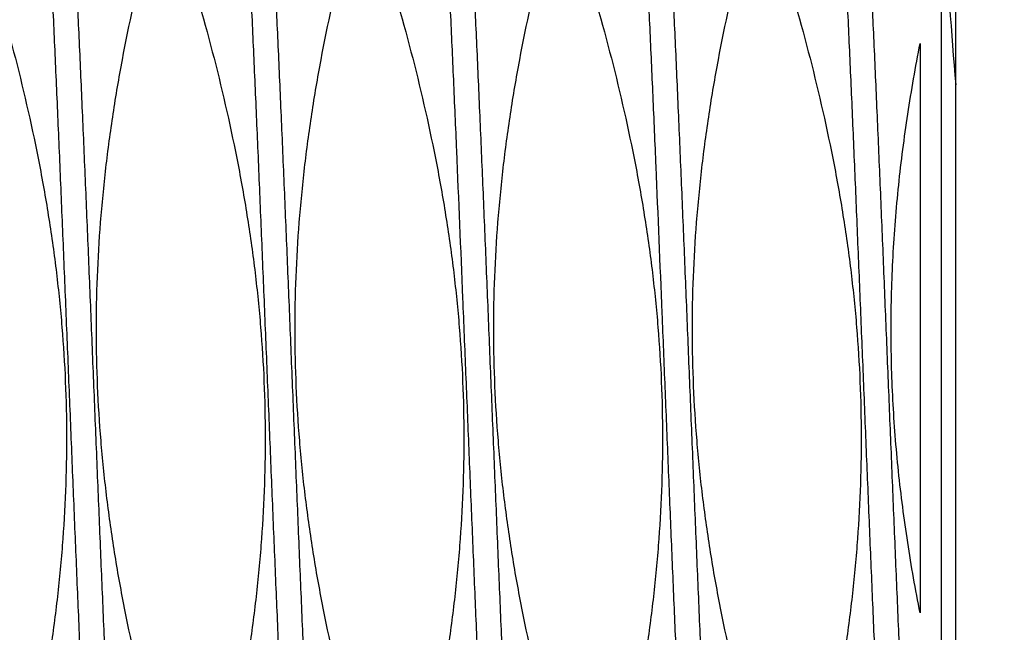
# Model space of a CAD drawing. Header units: inches. Extents: x 0.2 to 16.8, y 0.2 to 10.8.
# Tile 65 of 98: x 12.4461 to 12.5494, y 5.6869 to 5.7512. Entities that reach past the tile are written whole.
import ezdxf

# ---------------------------------------------------------------- set-up
doc = ezdxf.new("R2010")
doc.units = ezdxf.units.IN
doc.header["$LTSCALE"] = 0.935
doc.header["$MEASUREMENT"] = 0
doc.layers.get('0').update_dxf_attribs({"linetype": 'CONTINUOUS'})
doc.layers.add('DIMENSIONS', color=7, linetype='CONTINUOUS')
doc.styles.get("Standard").update_dxf_attribs({"font": 'txt', "width": 0.8})
doc.dimstyles.new('DIMSTYLE_1', dxfattribs={"dimtxt": 0.125, "dimasz": 0.18, "dimexe": 0.125, "dimexo": 0.0625, "dimgap": 0.03125, "dimtad": 0, "dimtih": 1, "dimtoh": 1, "dimlfac": 1.3333333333, "dimzin": 4, "dimdsep": 46, "dimtxsty": 'STANDARD', "dimblk": '_FILLED', "dimblk1": '_FILLED', "dimblk2": '_FILLED', "dimcen": 0.09, "dimadec": 0, "dimazin": 0, "dimtp": 0.01, "dimtm": 0.01, "dimtfac": 1, "dimtofl": 0, "dimtmove": 0, "dimatfit": 3, "dimldrblk": '_FILLED', "dimfxl": 1, "dimtolj": 1, "dimtzin": 4, "dimarcsym": 0})

# ---------------------------------------------------------------- blocks, each defined once
blk = doc.blocks.new('*D34')
at = {"layer": 'DIMENSIONS', "color": 2, "linetype": 'CONTINUOUS'}
blk.add_line((12.3042189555, 6.0990659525), (12.3042189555, 3.7854914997), dxfattribs=at)
at = {"layer": 'DIMENSIONS', "color": 2, "linetype": 'CONTINUOUS', "insert": (12.2417189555, 3.7229914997), "char_height": 0.125, "width": 1.025, "attachment_point": 3, "rotation": 90, "line_spacing_factor": 0.9}
blk.add_mtext('.44{\\Ftxt.shx;\\W1.000000;\\H0.125000; }[11.1]', dxfattribs=at)
blk = doc.blocks.new('_FILLED')
at = {"color": 0, "linetype": 'BYBLOCK'}
blk.add_solid([(0, 0), (-1, 0.1736111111), (-1, -0.1736111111)], dxfattribs=at)

msp = doc.modelspace()

# ---------------------------------------------------------------- linework, layer by layer
at = {"color": 7, "linetype": 'CONTINUOUS'}
for p, q in [((12.544319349, 4.2821739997), (12.544319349, 8.0659239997)), ((12.542819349, 5.5839416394), (12.542819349, 5.8419416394)), ((12.540569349, 5.7486797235), (12.540569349, 5.6889007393))]:
    msp.add_line(p, q, dxfattribs=at)
msp.add_arc((12.9189536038, 5.777764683), 0.3761355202, 180.0492085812, 185.0986914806, dxfattribs=at)
at = {"color": 9, "linetype": 'CONTINUOUS'}
for points, knots in [([(12.4588945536, 5.6316844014), (12.4588638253, 5.6317375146), (12.4588044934, 5.6318621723), (12.4587244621, 5.6320772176), (12.4586441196, 5.6323405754), (12.4585635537, 5.6326521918), (12.4584828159, 5.6330120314), (12.4584019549, 5.6334199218), (12.4583209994, 5.6338756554), (12.4582080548, 5.6345774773), (12.458068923, 5.6355726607), (12.4579077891, 5.6369067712), (12.4577463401, 5.6384239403), (12.4575846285, 5.6401205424), (12.4574227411, 5.6419925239), (12.4572607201, 5.6440353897), (12.457098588, 5.6462442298), (12.4568753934, 5.6495051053), (12.4565993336, 5.6539532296), (12.456276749, 5.6597067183), (12.4559537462, 5.6659728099), (12.4556304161, 5.6726911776), (12.4553068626, 5.6797971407), (12.4549831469, 5.6872222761), (12.4546593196, 5.6948950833), (12.4543354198, 5.702741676), (12.4540114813, 5.7106864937), (12.4536875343, 5.7186530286), (12.4533636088, 5.726564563), (12.4530397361, 5.7343449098), (12.4527159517, 5.7419191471), (12.4523923, 5.7492143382), (12.4520688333, 5.7561602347), (12.4517456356, 5.7626899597), (12.4514227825, 5.7687406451), (12.4511471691, 5.7734562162), (12.4509246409, 5.7769457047), (12.4507624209, 5.7793359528), (12.4506002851, 5.7815662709), (12.4504382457, 5.7836312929), (12.450276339, 5.7855260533), (12.4501146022, 5.7872460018), (12.4499531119, 5.788787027), (12.4497919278, 5.7901454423), (12.4496528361, 5.7911611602), (12.4495399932, 5.7918796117), (12.4494590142, 5.7923479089), (12.4493781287, 5.7927684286), (12.4492973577, 5.7931409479), (12.4492167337, 5.7934652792), (12.449136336, 5.7937413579), (12.4490561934, 5.7939691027), (12.4489860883, 5.7941273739), (12.4489285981, 5.794228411), (12.4488881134, 5.7942873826), (12.4488475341, 5.7943343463), (12.4488066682, 5.7943693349), (12.4487651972, 5.794392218), (12.4487229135, 5.7944024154), (12.4486803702, 5.7943992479), (12.4486384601, 5.7943829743), (12.4485973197, 5.7943543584), (12.4485566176, 5.7943137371), (12.4485161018, 5.7942611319), (12.4484909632, 5.7942209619), (12.4484782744, 5.794199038)], [0, 0, 0, 0, 0.0011251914, 0.0025243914, 0.0042052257, 0.0061716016, 0.0084252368, 0.0109667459, 0.0137960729, 0.0169124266, 0.024001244, 0.0322204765, 0.0415530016, 0.0519780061, 0.0634717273, 0.076007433, 0.0895555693, 0.1040841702, 0.1359420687, 0.1712773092, 0.2097516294, 0.2509961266, 0.2946149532, 0.3401891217, 0.3872806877, 0.4354370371, 0.4841952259, 0.5330864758, 0.5816407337, 0.6293911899, 0.6758788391, 0.7206569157, 0.7632951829, 0.8033841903, 0.8405393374, 0.8744045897, 0.8900009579, 0.9046561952, 0.9183354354, 0.931006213, 0.9426388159, 0.9532060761, 0.9626837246, 0.9710507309, 0.9782893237, 0.9814811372, 0.9843861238, 0.987003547, 0.989333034, 0.9913749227, 0.9931307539, 0.9946036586, 0.9957999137, 0.996298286, 0.996733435, 0.9971095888, 0.997433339, 0.9977150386, 0.9979702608, 0.9982195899, 0.9984849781, 0.9987848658, 0.9991322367, 0.9995355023, 1, 1, 1, 1]), ([(12.4797273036, 5.6316844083), (12.4796965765, 5.6317375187), (12.4796372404, 5.6318621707), (12.4795572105, 5.6320772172), (12.479476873, 5.6323405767), (12.4793963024, 5.6326521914), (12.4793155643, 5.6330120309), (12.4792347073, 5.6334199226), (12.4791537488, 5.6338756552), (12.4790408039, 5.6345774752), (12.4789016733, 5.6355726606), (12.4787405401, 5.6369067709), (12.4785790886, 5.6384239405), (12.4784173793, 5.6401205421), (12.4782554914, 5.6419925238), (12.4780934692, 5.6440353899), (12.4779313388, 5.6462442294), (12.4777081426, 5.6495051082), (12.4774320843, 5.6539532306), (12.4771094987, 5.6597067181), (12.4767864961, 5.6659728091), (12.4764631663, 5.6726911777), (12.4761396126, 5.6797971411), (12.4758158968, 5.6872222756), (12.4754920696, 5.6948950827), (12.4751681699, 5.7027416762), (12.4748442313, 5.7106864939), (12.4745202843, 5.7186530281), (12.4741963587, 5.7265645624), (12.473872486, 5.7343449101), (12.4735487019, 5.7419191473), (12.4732250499, 5.7492143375), (12.4729015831, 5.7561602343), (12.4725783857, 5.7626899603), (12.472255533, 5.7687406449), (12.4719799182, 5.7734562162), (12.4717573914, 5.7769457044), (12.4715951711, 5.7793359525), (12.4714330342, 5.7815662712), (12.4712709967, 5.7836312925), (12.4711090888, 5.7855260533), (12.4709473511, 5.7872460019), (12.4707858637, 5.7887870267), (12.470624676, 5.7901454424), (12.4704855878, 5.7911611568), (12.4703727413, 5.7918796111), (12.470291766, 5.7923479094), (12.4702108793, 5.7927684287), (12.470130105, 5.7931409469), (12.4700494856, 5.7934652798), (12.4699690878, 5.7937413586), (12.4698889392, 5.7939691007), (12.4698188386, 5.7941273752), (12.4697613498, 5.7942284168), (12.4697208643, 5.7942873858), (12.4696802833, 5.7943343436), (12.4696394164, 5.7943693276), (12.4695979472, 5.7943922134), (12.4695556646, 5.7944024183), (12.4695131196, 5.7943992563), (12.4694712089, 5.7943829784), (12.4694300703, 5.7943543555), (12.4693893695, 5.7943137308), (12.4693488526, 5.7942611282), (12.4693237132, 5.7942209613), (12.4693110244, 5.7941990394)], [0, 0, 0, 0, 0.0011251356, 0.0025243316, 0.0042052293, 0.0061715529, 0.0084251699, 0.010966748, 0.0137960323, 0.0169123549, 0.0240012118, 0.0322204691, 0.0415529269, 0.0519779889, 0.0634717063, 0.0760073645, 0.0895555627, 0.1040841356, 0.1359420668, 0.1712772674, 0.2097515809, 0.2509961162, 0.2946149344, 0.3401890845, 0.3872806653, 0.4354370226, 0.4841952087, 0.5330864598, 0.5816407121, 0.6293911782, 0.6758788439, 0.7206568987, 0.7632951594, 0.8033842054, 0.8405393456, 0.8744045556, 0.8900009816, 0.9046561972, 0.9183354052, 0.9310062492, 0.9426388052, 0.9532060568, 0.962683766, 0.9710507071, 0.9782893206, 0.9814811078, 0.9843861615, 0.9870035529, 0.9893330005, 0.9913749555, 0.9931307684, 0.9946036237, 0.9957999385, 0.9962983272, 0.9967334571, 0.9971095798, 0.9974333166, 0.997715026, 0.9979702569, 0.9982195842, 0.9984849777, 0.9987848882, 0.999132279, 0.9995355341, 1, 1, 1, 1]), ([(12.5005600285, 5.631684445), (12.5005292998, 5.6317375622), (12.5004699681, 5.6318622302), (12.5003899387, 5.6320772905), (12.5003095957, 5.6323406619), (12.5002290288, 5.6326522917), (12.5001482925, 5.6330121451), (12.5000674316, 5.6334200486), (12.4999864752, 5.6338757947), (12.4998735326, 5.6345776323), (12.4997343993, 5.6355728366), (12.4995732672, 5.6369069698), (12.4994118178, 5.6384241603), (12.4992501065, 5.6401207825), (12.4990882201, 5.6419927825), (12.4989261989, 5.6440356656), (12.4987640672, 5.6462445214), (12.4985408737, 5.6495054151), (12.4982648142, 5.6539535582), (12.4979422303, 5.6597070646), (12.4976192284, 5.6659731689), (12.497295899, 5.6726915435), (12.4969723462, 5.6797975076), (12.4966486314, 5.6872226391), (12.4963248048, 5.6948954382), (12.4960009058, 5.7027420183), (12.4956769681, 5.7106868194), (12.4953530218, 5.7186533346), (12.495029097, 5.7265648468), (12.4947052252, 5.7343451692), (12.4943814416, 5.7419193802), (12.4940577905, 5.7492145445), (12.4937343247, 5.7561604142), (12.4934111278, 5.7626901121), (12.4930882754, 5.7687407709), (12.4928126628, 5.7734563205), (12.4925901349, 5.7769457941), (12.4924279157, 5.7793360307), (12.4922657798, 5.7815663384), (12.4921037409, 5.7836313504), (12.4919418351, 5.7855261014), (12.4917800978, 5.7872460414), (12.4916186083, 5.7887870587), (12.4914574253, 5.7901454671), (12.4913183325, 5.7911611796), (12.4912054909, 5.7918796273), (12.4911245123, 5.792347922), (12.4910436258, 5.792768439), (12.4909628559, 5.7931409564), (12.4908822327, 5.7934652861), (12.4908018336, 5.7937413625), (12.4907216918, 5.7939691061), (12.4906515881, 5.7941273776), (12.4905940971, 5.794228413), (12.4905536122, 5.7942873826), (12.4905130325, 5.7943343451), (12.4904721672, 5.7943693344), (12.4904306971, 5.7943922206), (12.4903884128, 5.7944024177), (12.4903458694, 5.7943992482), (12.4903039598, 5.7943829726), (12.49026282, 5.794354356), (12.4902221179, 5.7943137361), (12.490181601, 5.7942611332), (12.490156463, 5.7942209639), (12.4901437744, 5.7941990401)], [0, 0, 0, 0, 0.0011252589, 0.0025245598, 0.0042054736, 0.0061719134, 0.008425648, 0.0109672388, 0.0137966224, 0.0169130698, 0.0240020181, 0.0322214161, 0.0415540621, 0.0519791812, 0.0634730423, 0.0760088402, 0.0895570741, 0.104085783, 0.1359438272, 0.1712791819, 0.2097536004, 0.2509981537, 0.2946169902, 0.3401911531, 0.3872826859, 0.435438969, 0.484197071, 0.5330882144, 0.5816423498, 0.629392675, 0.6758801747, 0.7206580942, 0.7632962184, 0.8033850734, 0.8405400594, 0.8744051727, 0.8900014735, 0.904656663, 0.9183358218, 0.9310065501, 0.942639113, 0.9532062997, 0.9626839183, 0.9710508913, 0.978289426, 0.9814812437, 0.9843862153, 0.9870036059, 0.989333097, 0.9913749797, 0.9931307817, 0.9946036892, 0.9957999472, 0.996298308, 0.9967334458, 0.9971095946, 0.9974333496, 0.9977150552, 0.9979702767, 0.998219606, 0.9984849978, 0.9987848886, 0.9991322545, 0.9995355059, 1, 1, 1, 1]), ([(12.5213927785, 5.6316844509), (12.5213620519, 5.6317375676), (12.5213027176, 5.6318622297), (12.5212226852, 5.6320772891), (12.5211423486, 5.6323406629), (12.5210617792, 5.6326522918), (12.52098104, 5.6330121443), (12.5209001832, 5.633420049), (12.5208192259, 5.6338757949), (12.5207062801, 5.6345776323), (12.5205671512, 5.6355728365), (12.5204060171, 5.6369069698), (12.5202445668, 5.6384241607), (12.5200828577, 5.6401207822), (12.5199209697, 5.6419927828), (12.5197589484, 5.6440356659), (12.5195968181, 5.6462445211), (12.5193736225, 5.6495054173), (12.519097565, 5.6539535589), (12.5187749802, 5.6597070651), (12.5184519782, 5.6659731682), (12.5181286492, 5.6726915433), (12.5178050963, 5.6797975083), (12.5174813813, 5.6872226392), (12.5171575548, 5.6948954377), (12.5168336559, 5.7027420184), (12.516509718, 5.7106868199), (12.5161857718, 5.7186533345), (12.515861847, 5.7265648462), (12.5155379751, 5.7343451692), (12.5152141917, 5.7419193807), (12.5148905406, 5.7492145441), (12.5145670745, 5.7561604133), (12.5142438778, 5.7626901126), (12.5139210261, 5.7687407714), (12.5136454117, 5.7734563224), (12.5134228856, 5.7769457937), (12.5132606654, 5.7793360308), (12.5130985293, 5.7815663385), (12.512936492, 5.7836313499), (12.5127745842, 5.7855261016), (12.5126128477, 5.7872460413), (12.5124513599, 5.7887870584), (12.5122901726, 5.7901454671), (12.5121510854, 5.7911611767), (12.5120382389, 5.7918796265), (12.5119572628, 5.7923479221), (12.5118763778, 5.7927684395), (12.5117956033, 5.7931409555), (12.5117149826, 5.793465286), (12.5116345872, 5.7937413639), (12.5115544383, 5.7939691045), (12.5114843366, 5.7941273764), (12.5114268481, 5.7942284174), (12.5113863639, 5.7942873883), (12.5113457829, 5.7943343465), (12.5113049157, 5.7943693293), (12.5112634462, 5.7943922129), (12.5112211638, 5.7944024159), (12.5111786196, 5.794399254), (12.5111367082, 5.79438298), (12.5110955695, 5.7943543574), (12.5110548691, 5.7943137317), (12.5110143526, 5.7942611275), (12.5109892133, 5.7942209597), (12.5109765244, 5.7941990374)], [0, 0, 0, 0, 0.0011252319, 0.0025244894, 0.0042054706, 0.0061718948, 0.0084255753, 0.0109672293, 0.0137966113, 0.016912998, 0.0240020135, 0.0322213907, 0.0415539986, 0.051979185, 0.0634730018, 0.0760087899, 0.0895570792, 0.1040857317, 0.1359438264, 0.171279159, 0.2097535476, 0.2509981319, 0.2946169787, 0.340191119, 0.3872826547, 0.4354389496, 0.4841970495, 0.5330881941, 0.5816423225, 0.6293926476, 0.6758801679, 0.7206580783, 0.7632961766, 0.8033850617, 0.8405400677, 0.8744051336, 0.8900014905, 0.9046566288, 0.918335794, 0.9310065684, 0.9426390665, 0.9532062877, 0.9626839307, 0.9710508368, 0.978289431, 0.9814811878, 0.9843862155, 0.9870036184, 0.9893330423, 0.9913749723, 0.9931308, 0.9946036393, 0.9957999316, 0.996298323, 0.9967334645, 0.9971095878, 0.9974333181, 0.9977150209, 0.9979702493, 0.9982195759, 0.9984849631, 0.9987848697, 0.9991322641, 0.9995355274, 1, 1, 1, 1]), ([(12.5422255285, 5.6316844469), (12.5421948, 5.6317375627), (12.5421354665, 5.6318622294), (12.5420554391, 5.6320772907), (12.5419750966, 5.6323406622), (12.5418945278, 5.6326522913), (12.5418137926, 5.6330121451), (12.5417329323, 5.6334200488), (12.5416519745, 5.6338757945), (12.5415390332, 5.634577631), (12.5413998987, 5.6355728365), (12.5412387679, 5.6369069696), (12.5410773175, 5.6384241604), (12.5409156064, 5.6401207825), (12.5407537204, 5.6419927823), (12.5405916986, 5.6440356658), (12.5404295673, 5.6462445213), (12.5402063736, 5.6495054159), (12.5399303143, 5.6539535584), (12.5396077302, 5.6597070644), (12.5392847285, 5.6659731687), (12.5389613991, 5.6726915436), (12.5386378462, 5.6797975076), (12.5383141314, 5.6872226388), (12.5379903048, 5.6948954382), (12.5376664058, 5.7027420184), (12.537342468, 5.7106868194), (12.5370185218, 5.7186533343), (12.536694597, 5.7265648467), (12.5363707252, 5.7343451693), (12.5360469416, 5.7419193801), (12.5357232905, 5.7492145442), (12.5353998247, 5.7561604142), (12.5350766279, 5.7626901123), (12.5347537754, 5.7687407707), (12.5344781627, 5.7734563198), (12.5342556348, 5.7769457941), (12.534093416, 5.7793360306), (12.5339312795, 5.7815663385), (12.533769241, 5.7836313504), (12.5336073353, 5.7855261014), (12.5334455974, 5.7872460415), (12.5332841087, 5.7887870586), (12.5331229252, 5.790145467), (12.5329838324, 5.7911611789), (12.5328709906, 5.7918796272), (12.532790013, 5.7923479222), (12.5327091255, 5.7927684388), (12.5326283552, 5.7931409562), (12.5325477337, 5.7934652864), (12.5324673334, 5.7937413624), (12.5323871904, 5.7939691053), (12.5323170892, 5.7941273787), (12.5322595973, 5.7942284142), (12.5322191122, 5.7942873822), (12.5321785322, 5.7943343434), (12.5321376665, 5.7943693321), (12.5320961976, 5.794392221), (12.532053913, 5.7944024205), (12.5320113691, 5.7943992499), (12.5319694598, 5.7943829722), (12.5319283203, 5.7943543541), (12.5318876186, 5.7943137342), (12.531847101, 5.7942611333), (12.5318219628, 5.7942209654), (12.5318092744, 5.7941990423)], [0, 0, 0, 0, 0.0011252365, 0.0025245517, 0.0042054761, 0.0061718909, 0.0084256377, 0.0109672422, 0.0137966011, 0.0169130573, 0.024001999, 0.0322214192, 0.0415540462, 0.0519791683, 0.0634730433, 0.0760088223, 0.0895570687, 0.1040857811, 0.1359438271, 0.1712791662, 0.2097535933, 0.2509981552, 0.2946169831, 0.340191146, 0.3872826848, 0.4354389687, 0.4841970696, 0.5330882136, 0.5816423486, 0.62939268, 0.6758801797, 0.7206580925, 0.7632962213, 0.8033850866, 0.8405400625, 0.8744051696, 0.890001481, 0.90465668, 0.9183358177, 0.9310065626, 0.9426391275, 0.9532062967, 0.9626839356, 0.9710508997, 0.9782894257, 0.9814812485, 0.9843862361, 0.9870036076, 0.9893330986, 0.9913750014, 0.9931307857, 0.9946036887, 0.9957999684, 0.9962983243, 0.996733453, 0.9971095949, 0.9974333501, 0.9977150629, 0.9979702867, 0.9982196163, 0.9984850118, 0.9987849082, 0.9991322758, 0.9995355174, 1, 1, 1, 1]), ([(12.4567631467, 5.6316839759), (12.4567504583, 5.6316620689), (12.4567253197, 5.6316219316), (12.4566848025, 5.6315693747), (12.4566441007, 5.6315287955), (12.45660296, 5.6315002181), (12.4565610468, 5.631483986), (12.4565185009, 5.6314808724), (12.4564762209, 5.6314911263), (12.456434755, 5.6315140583), (12.4563938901, 5.6315490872), (12.4563533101, 5.6315960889), (12.4563128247, 5.631655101), (12.4562553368, 5.6317562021), (12.4561852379, 5.6319145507), (12.4561050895, 5.6321423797), (12.4560246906, 5.6324185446), (12.4559440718, 5.6327429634), (12.4558632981, 5.6331155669), (12.455782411, 5.6335361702), (12.4557014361, 5.6340045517), (12.4555885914, 5.6347231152), (12.4554495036, 5.6357389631), (12.4552883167, 5.637097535), (12.45512683, 5.6386387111), (12.4549650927, 5.6403588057), (12.4548031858, 5.6422537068), (12.454641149, 5.6443188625), (12.4544790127, 5.6465493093), (12.4543167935, 5.648939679), (12.4540942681, 5.6524293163), (12.4538186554, 5.6571450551), (12.453495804, 5.6631959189), (12.4531726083, 5.6697257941), (12.4528491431, 5.6766718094), (12.4525254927, 5.6839670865), (12.4522017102, 5.691541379), (12.4518778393, 5.699321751), (12.4515539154, 5.7072332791), (12.4512299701, 5.7151997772), (12.4509060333, 5.7231445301), (12.4505821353, 5.7309910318), (12.4502583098, 5.7386637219), (12.4499345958, 5.7460887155), (12.4496110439, 5.7531945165), (12.4492877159, 5.759912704), (12.4489647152, 5.7661785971), (12.4486421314, 5.7719318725), (12.4483660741, 5.7763798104), (12.448142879, 5.7796405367), (12.4479807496, 5.7818492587), (12.447818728, 5.783892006), (12.4476568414, 5.7857638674), (12.4474951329, 5.787460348), (12.4473336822, 5.7889773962), (12.4471725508, 5.7903113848), (12.4470334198, 5.7913064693), (12.4469204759, 5.7920082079), (12.4468395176, 5.79246388), (12.4467586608, 5.7928717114), (12.4466779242, 5.7932314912), (12.4465973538, 5.7935430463), (12.4465170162, 5.7938063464), (12.4464369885, 5.794021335), (12.4463776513, 5.7941459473), (12.4463469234, 5.7941990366)], [0, 0, 0, 0, 0.0004642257, 0.000867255, 0.0012144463, 0.0015141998, 0.0017794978, 0.0020288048, 0.0022840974, 0.0025659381, 0.0028898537, 0.0032661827, 0.0037015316, 0.0042001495, 0.0053969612, 0.0068703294, 0.0086266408, 0.0106691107, 0.0129990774, 0.0156169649, 0.0185225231, 0.0217148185, 0.028954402, 0.0373223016, 0.0468009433, 0.0573690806, 0.0690025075, 0.0816741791, 0.0953541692, 0.110010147, 0.1256072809, 0.1594737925, 0.1966300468, 0.2367200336, 0.2793590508, 0.3241376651, 0.370625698, 0.4183763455, 0.4669305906, 0.5158216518, 0.5645794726, 0.6127352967, 0.6598261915, 0.7053995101, 0.7490173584, 0.7902608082, 0.8287339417, 0.8640678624, 0.8959244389, 0.9104523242, 0.9239998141, 0.9365347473, 0.9480277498, 0.9584520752, 0.9677837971, 0.9760023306, 0.9830904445, 0.9862064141, 0.9890353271, 0.9915765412, 0.9938298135, 0.9957957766, 0.997476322, 0.9988751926, 1, 1, 1, 1]), ([(12.4775958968, 5.6316839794), (12.4775832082, 5.6316620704), (12.47755807, 5.6316219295), (12.4775175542, 5.6315693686), (12.4774768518, 5.6315287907), (12.4774357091, 5.6315002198), (12.4773937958, 5.6314839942), (12.4773512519, 5.6314808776), (12.4773089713, 5.6314911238), (12.4772675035, 5.6315140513), (12.4772266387, 5.6315490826), (12.4771860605, 5.6315960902), (12.4771455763, 5.6316551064), (12.4770880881, 5.6317562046), (12.4770179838, 5.6319145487), (12.4769378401, 5.63214238), (12.4768574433, 5.6324185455), (12.4767768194, 5.6327429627), (12.4766960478, 5.6331155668), (12.4766151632, 5.6335361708), (12.4765341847, 5.6340045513), (12.4764213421, 5.6347231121), (12.4762822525, 5.6357389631), (12.4761210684, 5.6370975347), (12.4759595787, 5.6386387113), (12.4757978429, 5.6403588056), (12.4756359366, 5.6422537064), (12.475473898, 5.6443188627), (12.4753117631, 5.6465493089), (12.4751495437, 5.6489396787), (12.4749270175, 5.6524293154), (12.4746514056, 5.6571450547), (12.4743285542, 5.6631959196), (12.4740053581, 5.6697257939), (12.473681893, 5.6766718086), (12.4733582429, 5.6839670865), (12.4730344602, 5.6915413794), (12.4727105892, 5.6993217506), (12.4723866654, 5.7072332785), (12.4720627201, 5.7151997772), (12.4717387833, 5.7231445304), (12.4714148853, 5.7309910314), (12.4710910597, 5.7386637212), (12.4707673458, 5.7460887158), (12.4704437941, 5.7531945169), (12.4701204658, 5.7599127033), (12.4697974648, 5.7661785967), (12.469474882, 5.7719318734), (12.4691988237, 5.7763798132), (12.4689756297, 5.7796405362), (12.4688134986, 5.7818492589), (12.4686514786, 5.7838920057), (12.4684895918, 5.7857638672), (12.4683278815, 5.7874603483), (12.4681664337, 5.7889773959), (12.4680053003, 5.7903113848), (12.4678661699, 5.7913064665), (12.4677532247, 5.7920082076), (12.4676722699, 5.7924638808), (12.4675914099, 5.7928717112), (12.4675106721, 5.7932314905), (12.4674301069, 5.7935430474), (12.467349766, 5.7938063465), (12.4672697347, 5.7940213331), (12.4672104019, 5.7941459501), (12.4671796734, 5.7941990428)], [0, 0, 0, 0, 0.0004642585, 0.0008673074, 0.0012144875, 0.0015142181, 0.0017795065, 0.0020288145, 0.0022840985, 0.002565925, 0.0028898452, 0.0032662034, 0.0037015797, 0.0042001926, 0.0053969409, 0.0068703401, 0.0086266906, 0.0106690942, 0.0129990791, 0.0156170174, 0.0185225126, 0.0217148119, 0.0289543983, 0.037322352, 0.0468009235, 0.0573690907, 0.0690025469, 0.081674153, 0.0953541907, 0.1100101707, 0.1256072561, 0.1594738, 0.1966300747, 0.2367200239, 0.2793590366, 0.3241376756, 0.370625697, 0.4183763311, 0.4669305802, 0.5158216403, 0.5645794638, 0.6127352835, 0.6598261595, 0.7053994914, 0.7490173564, 0.7902607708, 0.828733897, 0.8640678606, 0.8959244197, 0.9104523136, 0.9239997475, 0.936534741, 0.9480277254, 0.9584520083, 0.9677838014, 0.97600229, 0.9830903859, 0.9862063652, 0.9890353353, 0.9915764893, 0.9938297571, 0.995795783, 0.9974762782, 0.9988751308, 1, 1, 1, 1]), ([(12.4984287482, 5.6316841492), (12.4984161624, 5.6316624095), (12.498391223, 5.631622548), (12.4983510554, 5.6315702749), (12.4983107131, 5.6315297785), (12.4982699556, 5.6315010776), (12.498228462, 5.6314844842), (12.4981863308, 5.6314807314), (12.4981444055, 5.6314901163), (12.4981032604, 5.6315120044), (12.4980627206, 5.6315458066), (12.4980224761, 5.6315913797), (12.4979823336, 5.6316487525), (12.497925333, 5.6317472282), (12.4978558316, 5.6319017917), (12.4977763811, 5.6321244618), (12.4976966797, 5.6323946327), (12.497616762, 5.6327122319), (12.4975366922, 5.6330771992), (12.4974565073, 5.6334893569), (12.4973762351, 5.6339484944), (12.4972643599, 5.6346531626), (12.4971264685, 5.6356497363), (12.4969666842, 5.6369829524), (12.4968065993, 5.6384958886), (12.496646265, 5.6401849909), (12.4964857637, 5.6420462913), (12.4963251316, 5.6440753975), (12.4961644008, 5.6462675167), (12.4960035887, 5.6486174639), (12.4957829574, 5.6520495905), (12.495509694, 5.656689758), (12.4951896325, 5.6626465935), (12.4948692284, 5.669079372), (12.4945485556, 5.6759272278), (12.4942276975, 5.683125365), (12.493906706, 5.6906056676), (12.4935856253, 5.6982973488), (12.4932644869, 5.7061276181), (12.4929433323, 5.7140223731), (12.492518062, 5.7244620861), (12.4920929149, 5.734739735), (12.4916590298, 5.744757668), (12.4913382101, 5.7518666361), (12.4910176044, 5.7586072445), (12.490697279, 5.7649157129), (12.4903773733, 5.7707323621), (12.4900579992, 5.7760021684), (12.4897837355, 5.7800282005), (12.4895614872, 5.782938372), (12.4894009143, 5.7848762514), (12.4892405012, 5.7866438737), (12.4890802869, 5.7882370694), (12.488920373, 5.7896521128), (12.4887608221, 5.7908856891), (12.4886227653, 5.791798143), (12.4885104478, 5.7924346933), (12.4884302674, 5.792842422), (12.4883502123, 5.7932029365), (12.4882703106, 5.7935160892), (12.4881906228, 5.7937817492), (12.4881326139, 5.7939413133), (12.4881028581, 5.794012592)], [0, 0, 0, 0, 0.0004612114, 0.0008621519, 0.0012080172, 0.0015069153, 0.0017713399, 0.0020190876, 0.0022715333, 0.0025489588, 0.002866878, 0.0032357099, 0.0036621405, 0.0041504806, 0.0053228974, 0.0067669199, 0.0084890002, 0.0104924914, 0.0127788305, 0.0153484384, 0.018201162, 0.0213361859, 0.0284479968, 0.0366711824, 0.0459887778, 0.0563803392, 0.0678226, 0.080289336, 0.0937516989, 0.1081784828, 0.1235358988, 0.1568965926, 0.1935204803, 0.2330627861, 0.2751506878, 0.3193870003, 0.3653540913, 0.4126178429, 0.4607317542, 0.509241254, 0.5576880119, 0.6525672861, 0.6981035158, 0.7417929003, 0.7832230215, 0.8220030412, 0.8577674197, 0.890179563, 0.9189353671, 0.9318568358, 0.9437665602, 0.9546371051, 0.9644439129, 0.9731651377, 0.9807822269, 0.9872803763, 0.9901064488, 0.9926494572, 0.9949091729, 0.9968860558, 0.9985818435, 1, 1, 1, 1]), ([(12.5192614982, 5.6316841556), (12.5192490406, 5.6316626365), (12.519224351, 5.6316231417), (12.5191846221, 5.6315712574), (12.5191447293, 5.6315309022), (12.5191044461, 5.6315020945), (12.5190634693, 5.6314851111), (12.5190218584, 5.6314806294), (12.5189803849, 5.6314889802), (12.5189396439, 5.6315096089), (12.51889951, 5.6315419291), (12.5188596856, 5.6315857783), (12.5188199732, 5.6316411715), (12.5187635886, 5.6317364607), (12.5186948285, 5.6318864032), (12.5186162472, 5.632102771), (12.5185374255, 5.6323656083), (12.5184583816, 5.6326748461), (12.5183791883, 5.6330304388), (12.5182998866, 5.6334322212), (12.5182204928, 5.6338799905), (12.5181098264, 5.6345675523), (12.5179734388, 5.6355403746), (12.5178154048, 5.6368423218), (12.5176570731, 5.6383204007), (12.5174984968, 5.6399712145), (12.5173397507, 5.6417909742), (12.5171808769, 5.6437754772), (12.5170219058, 5.6459201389), (12.5168628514, 5.6482199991), (12.5166445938, 5.6515807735), (12.5163742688, 5.6561270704), (12.5160576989, 5.661966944), (12.5157407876, 5.6682786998), (12.5154236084, 5.6750039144), (12.5151062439, 5.6820803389), (12.5147887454, 5.6894424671), (12.5144711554, 5.6970221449), (12.5141535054, 5.7047492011), (12.5138358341, 5.7125521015), (12.5134147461, 5.7228990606), (12.5129940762, 5.7331069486), (12.5125653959, 5.7430808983), (12.5122480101, 5.750188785), (12.5119308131, 5.7569518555), (12.5116138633, 5.7633075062), (12.5112972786, 5.7691969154), (12.5109811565, 5.7745655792), (12.5107101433, 5.7786904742), (12.510490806, 5.7816929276), (12.5103319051, 5.7837097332), (12.5101731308, 5.785562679), (12.5100145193, 5.7872474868), (12.5098561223, 5.7887602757), (12.5096980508, 5.7900975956), (12.5095403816, 5.7912563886), (12.5094037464, 5.7921084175), (12.5092924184, 5.7926981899), (12.5092131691, 5.7930722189), (12.5091340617, 5.7933999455), (12.5090774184, 5.7936019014), (12.5090486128, 5.7936948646)], [0, 0, 0, 0, 0.0004574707, 0.000855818, 0.0012000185, 0.0014978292, 0.0017611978, 0.0020071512, 0.0022563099, 0.0025285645, 0.0028394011, 0.0031993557, 0.0036152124, 0.0040913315, 0.0052345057, 0.0066432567, 0.008324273, 0.0102808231, 0.0125145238, 0.0150259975, 0.0178149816, 0.020880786, 0.027838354, 0.0358865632, 0.0450093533, 0.0551873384, 0.0663980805, 0.078616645, 0.0918153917, 0.1059642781, 0.1210310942, 0.1537780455, 0.1897555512, 0.2286322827, 0.2700496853, 0.3136254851, 0.3589572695, 0.4056262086, 0.4532010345, 0.5012420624, 0.5493052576, 0.6437251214, 0.6892091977, 0.732978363, 0.7746284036, 0.8137748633, 0.8500566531, 0.8831396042, 0.9127197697, 0.9261103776, 0.9385266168, 0.9499403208, 0.9603260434, 0.9696608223, 0.9779246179, 0.9851007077, 0.9911759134, 0.9937980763, 0.9961424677, 0.9982094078, 1, 1, 1, 1]), ([(12.5400942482, 5.6316841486), (12.5400816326, 5.6316623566), (12.5400566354, 5.6316224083), (12.5400163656, 5.6315700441), (12.5399759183, 5.6315295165), (12.5399350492, 5.6315008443), (12.5398934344, 5.6314843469), (12.539851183, 5.6314807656), (12.5398091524, 5.6314903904), (12.5397679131, 5.6315125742), (12.5397272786, 5.631546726), (12.5396869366, 5.6315927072), (12.5396466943, 5.6316505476), (12.5395895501, 5.6317497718), (12.5395198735, 5.6319054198), (12.539440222, 5.6321295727), (12.5393603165, 5.6324014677), (12.5392801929, 5.6327210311), (12.5391999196, 5.6330882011), (12.5391195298, 5.6335027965), (12.5390390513, 5.6339646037), (12.5389268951, 5.6346732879), (12.5387886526, 5.6356754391), (12.538628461, 5.6370159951), (12.5384679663, 5.6385371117), (12.5383072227, 5.6402351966), (12.5381463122, 5.6421062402), (12.5379852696, 5.6441458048), (12.5378241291, 5.6463490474), (12.5376629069, 5.6487107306), (12.5374417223, 5.6521595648), (12.537167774, 5.6568216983), (12.5368468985, 5.662805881), (12.53652568, 5.6692669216), (12.5362041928, 5.6761433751), (12.5358825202, 5.6833698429), (12.5355607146, 5.6908775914), (12.5352388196, 5.6985952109), (12.5349168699, 5.7064492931), (12.5345948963, 5.7143651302), (12.534272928, 5.7222674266), (12.5339509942, 5.7300810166), (12.5336291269, 5.7377315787), (12.5333073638, 5.7451463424), (12.5329857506, 5.7522547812), (12.53266435, 5.7589892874), (12.5323432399, 5.7652858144), (12.5320225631, 5.7710844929), (12.5317024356, 5.7763301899), (12.5314274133, 5.7803322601), (12.531204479, 5.7832201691), (12.5310435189, 5.7851390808), (12.5308827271, 5.7868862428), (12.5307221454, 5.7884575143), (12.5305618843, 5.7898492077), (12.5304020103, 5.7910580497), (12.5302635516, 5.7919490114), (12.5301507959, 5.7925676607), (12.5300704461, 5.792961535), (12.5299902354, 5.7933078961), (12.529910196, 5.7936066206), (12.5298303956, 5.793857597), (12.5297720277, 5.7940070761), (12.529742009, 5.7940731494)], [0, 0, 0, 0, 0.0004621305, 0.000863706, 0.0012099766, 0.0015091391, 0.0017738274, 0.0020220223, 0.0022752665, 0.0025539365, 0.0028735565, 0.0032445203, 0.0036734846, 0.0041647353, 0.0053440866, 0.0067965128, 0.008528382, 0.0105430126, 0.0128418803, 0.0154253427, 0.0182932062, 0.0214446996, 0.0285932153, 0.0368580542, 0.0462219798, 0.056664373, 0.0681617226, 0.0806874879, 0.0942125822, 0.1087054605, 0.124131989, 0.1576386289, 0.1944161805, 0.2341166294, 0.276363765, 0.3207568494, 0.3668746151, 0.4142792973, 0.4625207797, 0.5111409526, 0.5596780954, 0.6076712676, 0.6546647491, 0.7002123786, 0.7438817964, 0.7852586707, 0.8239506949, 0.8595913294, 0.8918434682, 0.9204030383, 0.9332129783, 0.9450023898, 0.9557440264, 0.9654135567, 0.973989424, 0.9814534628, 0.9877913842, 0.9905348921, 0.9929938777, 0.9951683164, 0.9970589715, 0.9986680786, 1, 1, 1, 1])]:
    msp.add_open_spline(points, degree=3, knots=knots, dxfattribs=at)
at = {"color": 7, "linetype": 'CONTINUOUS'}
for points, knots in [([(12.4425568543, 5.7581583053), (12.443687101, 5.7545057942), (12.4457874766, 5.7471498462), (12.4479081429, 5.7378231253), (12.4492347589, 5.7302908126), (12.450029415, 5.7246093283), (12.4506100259, 5.7189018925), (12.4509661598, 5.7131759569), (12.4510915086, 5.7074402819), (12.4509845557, 5.7017042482), (12.4506486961, 5.6959771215), (12.4500918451, 5.6902673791), (12.4493255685, 5.684582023), (12.4480437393, 5.677042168), (12.4468127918, 5.6714362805), (12.4458943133, 5.6677249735)], [0, 0, 0, 0, 0.1249956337, 0.2499862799, 0.3124885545, 0.3749907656, 0.4374929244, 0.4999950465, 0.5624971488, 0.6249992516, 0.6875013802, 0.750003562, 0.8125058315, 0.8750081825, 1, 1, 1, 1]), ([(12.4626847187, 5.6677249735), (12.4615544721, 5.6713774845), (12.4594540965, 5.6787334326), (12.4573334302, 5.6880601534), (12.4560068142, 5.6955924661), (12.455212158, 5.7012739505), (12.4546315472, 5.7069813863), (12.4542754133, 5.7127073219), (12.4541500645, 5.7184429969), (12.4542570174, 5.7241790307), (12.454592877, 5.7299061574), (12.4551497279, 5.7356158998), (12.4559160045, 5.741301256), (12.4571978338, 5.7488411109), (12.4584287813, 5.7544469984), (12.4593472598, 5.7581583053)], [0, 0, 0, 0, 0.1249956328, 0.2499862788, 0.3124885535, 0.3749907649, 0.437492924, 0.4999950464, 0.5624971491, 0.6249992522, 0.6875013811, 0.7500035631, 0.8125058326, 0.8750081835, 1, 1, 1, 1]), ([(12.4633896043, 5.7581583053), (12.464519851, 5.7545057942), (12.4666202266, 5.7471498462), (12.4687408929, 5.7378231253), (12.4700675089, 5.7302908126), (12.470862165, 5.7246093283), (12.4714427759, 5.7189018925), (12.4717989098, 5.7131759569), (12.4719242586, 5.7074402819), (12.4718173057, 5.7017042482), (12.4714814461, 5.6959771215), (12.4709245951, 5.6902673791), (12.4701583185, 5.684582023), (12.4688764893, 5.677042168), (12.4676455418, 5.6714362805), (12.4667270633, 5.6677249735)], [0, 0, 0, 0, 0.1249956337, 0.2499862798, 0.3124885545, 0.3749907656, 0.4374929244, 0.4999950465, 0.5624971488, 0.6249992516, 0.6875013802, 0.750003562, 0.8125058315, 0.8750081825, 1, 1, 1, 1]), ([(12.4835174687, 5.6677249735), (12.4823872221, 5.6713774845), (12.4802868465, 5.6787334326), (12.4781661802, 5.6880601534), (12.4768395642, 5.6955924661), (12.476044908, 5.7012739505), (12.4754642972, 5.7069813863), (12.4751081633, 5.7127073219), (12.4749828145, 5.718442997), (12.4750897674, 5.7241790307), (12.475425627, 5.7299061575), (12.4759824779, 5.7356158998), (12.4767487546, 5.741301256), (12.4780305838, 5.7488411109), (12.4792615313, 5.7544469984), (12.4801800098, 5.7581583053)], [0, 0, 0, 0, 0.1249956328, 0.2499862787, 0.3124885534, 0.3749907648, 0.437492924, 0.4999950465, 0.5624971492, 0.6249992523, 0.6875013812, 0.7500035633, 0.8125058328, 0.8750081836, 1, 1, 1, 1]), ([(12.4842223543, 5.7581583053), (12.485352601, 5.7545057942), (12.4874529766, 5.7471498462), (12.4895736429, 5.7378231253), (12.4909002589, 5.7302908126), (12.491694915, 5.7246093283), (12.4922755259, 5.7189018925), (12.4926316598, 5.7131759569), (12.4927570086, 5.7074402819), (12.4926500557, 5.7017042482), (12.4923141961, 5.6959771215), (12.4917573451, 5.6902673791), (12.4909910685, 5.684582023), (12.4897092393, 5.677042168), (12.4884782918, 5.6714362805), (12.4875598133, 5.6677249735)], [0, 0, 0, 0, 0.1249956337, 0.2499862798, 0.3124885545, 0.3749907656, 0.4374929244, 0.4999950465, 0.5624971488, 0.6249992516, 0.6875013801, 0.750003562, 0.8125058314, 0.8750081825, 1, 1, 1, 1]), ([(12.5043502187, 5.6677249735), (12.5032199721, 5.6713774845), (12.5011195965, 5.6787334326), (12.4989989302, 5.6880601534), (12.4976723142, 5.6955924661), (12.496877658, 5.7012739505), (12.4962970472, 5.7069813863), (12.4959409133, 5.7127073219), (12.4958155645, 5.718442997), (12.4959225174, 5.7241790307), (12.496258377, 5.7299061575), (12.4968152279, 5.7356158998), (12.4975815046, 5.741301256), (12.4988633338, 5.7488411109), (12.5000942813, 5.7544469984), (12.5010127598, 5.7581583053)], [0, 0, 0, 0, 0.1249956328, 0.2499862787, 0.3124885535, 0.3749907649, 0.437492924, 0.4999950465, 0.5624971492, 0.6249992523, 0.6875013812, 0.7500035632, 0.8125058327, 0.8750081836, 1, 1, 1, 1]), ([(12.5050551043, 5.7581583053), (12.506185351, 5.7545057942), (12.5082857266, 5.7471498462), (12.5104063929, 5.7378231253), (12.5117330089, 5.7302908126), (12.512527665, 5.7246093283), (12.5131082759, 5.7189018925), (12.5134644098, 5.7131759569), (12.5135897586, 5.7074402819), (12.5134828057, 5.7017042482), (12.5131469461, 5.6959771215), (12.5125900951, 5.6902673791), (12.5118238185, 5.684582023), (12.5105419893, 5.677042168), (12.5093110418, 5.6714362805), (12.5083925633, 5.6677249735)], [0, 0, 0, 0, 0.1249956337, 0.2499862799, 0.3124885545, 0.3749907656, 0.4374929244, 0.4999950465, 0.5624971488, 0.6249992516, 0.6875013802, 0.750003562, 0.8125058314, 0.8750081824, 1, 1, 1, 1]), ([(12.5251829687, 5.6677249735), (12.524052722, 5.6713774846), (12.5219523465, 5.6787334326), (12.5198316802, 5.6880601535), (12.5185050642, 5.6955924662), (12.517710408, 5.7012739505), (12.5171297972, 5.7069813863), (12.5167736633, 5.7127073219), (12.5166483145, 5.7184429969), (12.5167552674, 5.7241790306), (12.517091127, 5.7299061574), (12.5176479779, 5.7356158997), (12.5184142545, 5.7413012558), (12.5196960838, 5.7488411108), (12.5209270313, 5.7544469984), (12.5218455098, 5.7581583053)], [0, 0, 0, 0, 0.1249956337, 0.2499862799, 0.3124885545, 0.3749907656, 0.4374929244, 0.4999950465, 0.5624971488, 0.6249992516, 0.6875013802, 0.750003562, 0.8125058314, 0.8750081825, 1, 1, 1, 1]), ([(12.5258878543, 5.7581583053), (12.527018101, 5.7545057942), (12.5291184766, 5.7471498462), (12.5312391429, 5.7378231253), (12.5325657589, 5.7302908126), (12.533360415, 5.7246093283), (12.5339410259, 5.7189018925), (12.5342971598, 5.7131759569), (12.5344225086, 5.7074402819), (12.5343155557, 5.7017042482), (12.5339796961, 5.6959771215), (12.5334228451, 5.6902673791), (12.5326565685, 5.684582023), (12.5313747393, 5.677042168), (12.5301437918, 5.6714362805), (12.5292253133, 5.6677249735)], [0, 0, 0, 0, 0.1249956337, 0.2499862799, 0.3124885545, 0.3749907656, 0.4374929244, 0.4999950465, 0.5624971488, 0.6249992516, 0.6875013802, 0.750003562, 0.8125058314, 0.8750081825, 1, 1, 1, 1]), ([(12.540569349, 5.6889007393), (12.5400790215, 5.691359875), (12.5392025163, 5.6962997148), (12.5382360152, 5.7037628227), (12.5376467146, 5.7112656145), (12.5374529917, 5.7187891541), (12.5376592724, 5.7263123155), (12.538255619, 5.7338144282), (12.5392193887, 5.7412777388), (12.5400860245, 5.746219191), (12.540569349, 5.7486797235)], [0, 0, 0, 0, 0.1250013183, 0.2500011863, 0.3750004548, 0.4999993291, 0.6249983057, 0.749997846, 0.8749981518, 1, 1, 1, 1])]:
    msp.add_open_spline(points, degree=3, knots=knots, dxfattribs=at)

# ---------------------------------------------------------------- dimensions: what is measured, and where the dimension line sits
at = {"layer": 'DIMENSIONS', "color": 2, "linetype": 'CONTINUOUS'}
dim = msp.add_ordinate_dim(feature_location=(12.3042189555, 6.0990659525), offset=(0, -2.3135744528), dtype=1, origin=(12.630569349, 6.1615659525), dimstyle='DIMSTYLE_1', dxfattribs=at)
dim.commit()
dim.dimension.update_dxf_attribs({"geometry": '*D34', "text_midpoint": (12.3042189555, 3.2104914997)})

doc.saveas('drawing.dxf')
